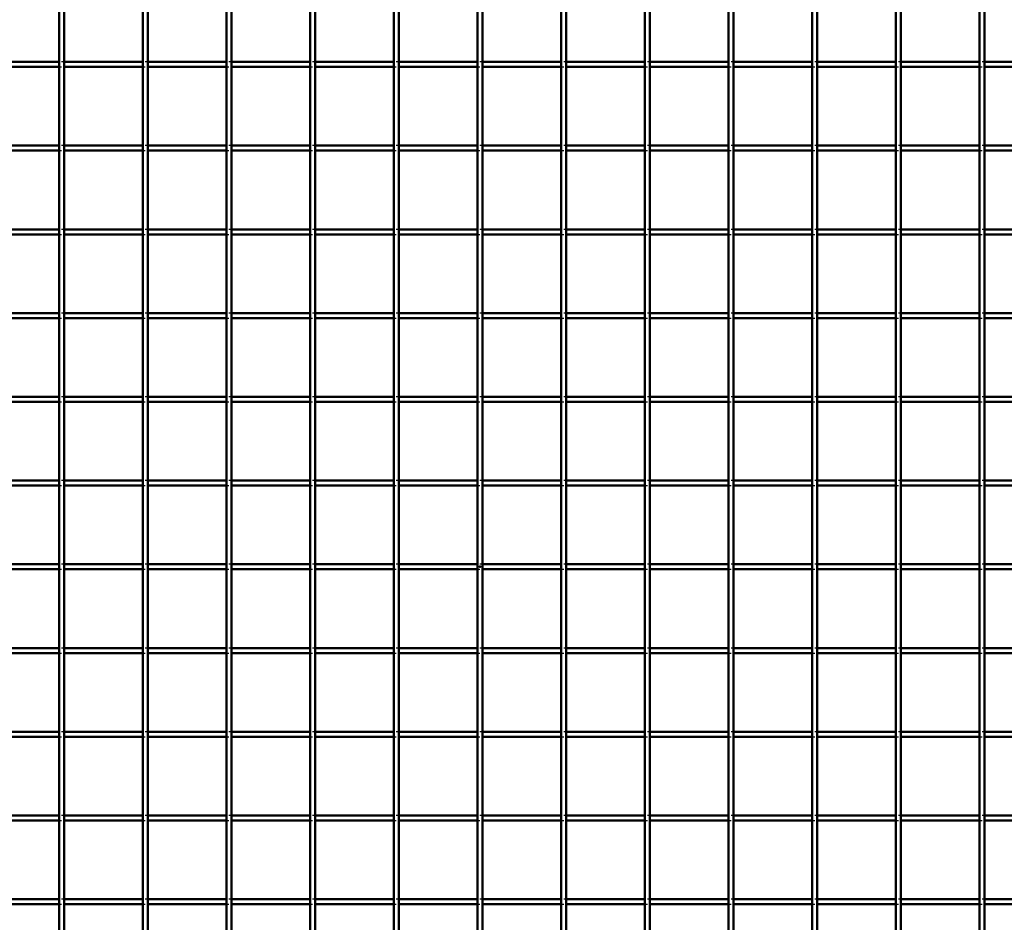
# Model space of a CAD drawing. Header units: millimetres. Extents: x -1015 to 654, y -500 to 954.
# Tile 7 of 11: x -183 to 209, y -141 to 218. Entities that reach past the tile are written whole.
import ezdxf

# ---------------------------------------------------------------- set-up
doc = ezdxf.new("R2010")
doc.units = ezdxf.units.MM
doc.linetypes.add('Dashed', pattern=[2, 1, -1])
for name, color, linetype, lineweight in [('2d ConnectionPoints', 7, 'Continuous', 50), ('AM_0', 7, 'Continuous', 50), ('AM_9', 6, 'Dashed', 25)]:
    doc.layers.add(name, color=color, linetype=linetype, lineweight=lineweight)

# ---------------------------------------------------------------- blocks, each defined once
blk = doc.blocks.new('15_ybh4hc1rif75kimlndfyn963p________0_in_LPP23033211120010003500_4')
at = {"layer": 'AM_0'}
for p, q in [((-167.65, -498), (-167.65, 498)), ((-165.65, -498), (-165.65, 498))]:
    blk.add_line(p, q, dxfattribs=at)
blk = doc.blocks.new('16_hz7k8kdgp1vc8ycy0gli2e0ir________0_in_LPP23033211120010003500_4')
at = {"layer": 'AM_0'}
for p, q in [((-134.32, -498), (-134.32, 498)), ((-132.32, -498), (-132.32, 498))]:
    blk.add_line(p, q, dxfattribs=at)
blk = doc.blocks.new('17_7yf7v3wpp9rar9gzkuk43hfrp________0_in_LPP23033211120010003500_4')
at = {"layer": 'AM_0'}
for p, q in [((-100.99, -498), (-100.99, 498)), ((-98.99, -498), (-98.99, 498))]:
    blk.add_line(p, q, dxfattribs=at)
blk = doc.blocks.new('18_5kky2l9r24prpyjxc8gafujhw________0_in_LPP23033211120010003500_4')
at = {"layer": 'AM_0'}
for p, q in [((-67.66, -498), (-67.66, 498)), ((-65.66, -498), (-65.66, 498))]:
    blk.add_line(p, q, dxfattribs=at)
blk = doc.blocks.new('19_0ohwulrao47dlzbl8e0poof8v________0_in_LPP23033211120010003500_4')
at = {"layer": 'AM_0'}
for p, q in [((-34.33, -498), (-34.33, 498)), ((-32.33, -498), (-32.33, 498))]:
    blk.add_line(p, q, dxfattribs=at)
blk = doc.blocks.new('20_2xma3ydag15yw8seotejiasqm________0_in_LPP23033211120010003500_4')
at = {"layer": 'AM_0'}
for p, q in [((-1, -498), (-1, 498)), ((1, -498), (1, 498))]:
    blk.add_line(p, q, dxfattribs=at)
blk = doc.blocks.new('21_e587vmoei0ue5m6f0gruev9ol________0_in_LPP23033211120010003500_4')
at = {"layer": 'AM_0'}
for p, q in [((32.33, -498), (32.33, 498)), ((34.33, -498), (34.33, 498))]:
    blk.add_line(p, q, dxfattribs=at)
blk = doc.blocks.new('22_1olmnmjril0qjas8nkkwf9cwc________0_in_LPP23033211120010003500_4')
at = {"layer": 'AM_0'}
for p, q in [((65.66, -498), (65.66, 498)), ((67.66, -498), (67.66, 498))]:
    blk.add_line(p, q, dxfattribs=at)
blk = doc.blocks.new('23_ru7dqboapqgawwesdh5xt1rmr________0_in_LPP23033211120010003500_4')
at = {"layer": 'AM_0'}
for p, q in [((98.99, -498), (98.99, 498)), ((100.99, -498), (100.99, 498))]:
    blk.add_line(p, q, dxfattribs=at)
blk = doc.blocks.new('24_wtj5oq12m7rzr82x6j7ir3bsn________0_in_LPP23033211120010003500_4')
at = {"layer": 'AM_0'}
for p, q in [((132.32, -498), (132.32, 498)), ((134.32, -498), (134.32, 498))]:
    blk.add_line(p, q, dxfattribs=at)
blk = doc.blocks.new('25_ch7cp7412ze7fesv0ds8g3nha________0_in_LPP23033211120010003500_4')
at = {"layer": 'AM_0'}
for p, q in [((165.65, -498), (165.65, 498)), ((167.65, -498), (167.65, 498))]:
    blk.add_line(p, q, dxfattribs=at)
blk = doc.blocks.new('26_pehjrrfv1krfgukln7kahds8k________0_in_LPP23033211120010003500_4')
at = {"layer": 'AM_0'}
for p, q in [((198.98, -498), (198.98, 498)), ((200.98, -498), (200.98, 498))]:
    blk.add_line(p, q, dxfattribs=at)
blk = doc.blocks.new('49_btg0w5p4zfbl2xg1ahuv4crvq________0_in_LPP23033211120010003500_4')
at = {"layer": 'AM_0'}
for p, q in [((-167.65, -132.32), (-198.98, -132.32)), ((-167.65, -132.32), (-167.65, -134.32)), ((-165.65, -134.32), (-165.65, -132.32)), ((-134.32, -132.32), (-165.65, -132.32)), ((-134.32, -132.32), (-134.32, -134.32)), ((-132.32, -134.32), (-132.32, -132.32)), ((-100.99, -132.32), (-132.32, -132.32)), ((-100.99, -132.32), (-100.99, -134.32)), ((-98.99, -134.32), (-98.99, -132.32)), ((-67.66, -132.32), (-98.99, -132.32)), ((-67.66, -132.32), (-67.66, -134.32)), ((-65.66, -134.32), (-65.66, -132.32)), ((-34.33, -132.32), (-65.66, -132.32)), ((-34.33, -132.32), (-34.33, -134.32)), ((-32.33, -134.32), (-32.33, -132.32)), ((-1, -132.32), (-32.33, -132.32)), ((-1, -132.32), (-1, -134.32)), ((1, -134.32), (1, -132.32)), ((32.33, -132.32), (1, -132.32)), ((32.33, -132.32), (32.33, -134.32)), ((34.33, -134.32), (34.33, -132.32)), ((65.66, -132.32), (34.33, -132.32)), ((65.66, -132.32), (65.66, -134.32)), ((67.66, -134.32), (67.66, -132.32)), ((98.99, -132.32), (67.66, -132.32)), ((98.99, -132.32), (98.99, -134.32)), ((100.99, -134.32), (100.99, -132.32)), ((132.32, -132.32), (100.99, -132.32)), ((132.32, -132.32), (132.32, -134.32)), ((134.32, -134.32), (134.32, -132.32)), ((165.65, -132.32), (134.32, -132.32)), ((165.65, -132.32), (165.65, -134.32)), ((167.65, -134.32), (167.65, -132.32)), ((198.98, -132.32), (167.65, -132.32)), ((198.98, -132.32), (198.98, -134.32)), ((200.98, -134.32), (200.98, -132.32)), ((232.31, -132.32), (200.98, -132.32)), ((-167.65, -134.32), (-198.98, -134.32)), ((-134.32, -134.32), (-165.65, -134.32)), ((-100.99, -134.32), (-132.32, -134.32)), ((-67.66, -134.32), (-98.99, -134.32)), ((-34.33, -134.32), (-65.66, -134.32)), ((-1, -134.32), (-32.33, -134.32)), ((32.33, -134.32), (1, -134.32)), ((65.66, -134.32), (34.33, -134.32)), ((98.99, -134.32), (67.66, -134.32)), ((132.32, -134.32), (100.99, -134.32)), ((165.65, -134.32), (134.32, -134.32)), ((198.98, -134.32), (167.65, -134.32)), ((232.31, -134.32), (200.98, -134.32))]:
    blk.add_line(p, q, dxfattribs=at)
at = {"layer": 'AM_9'}
for p, q in [((-165.65, -132.32), (-167.65, -132.32)), ((-132.32, -132.32), (-134.32, -132.32)), ((-98.99, -132.32), (-100.99, -132.32)), ((-65.66, -132.32), (-67.66, -132.32)), ((-32.33, -132.32), (-34.33, -132.32)), ((1, -132.32), (-1, -132.32)), ((34.33, -132.32), (32.33, -132.32)), ((67.66, -132.32), (65.66, -132.32)), ((100.99, -132.32), (98.99, -132.32)), ((134.32, -132.32), (132.32, -132.32)), ((167.65, -132.32), (165.65, -132.32)), ((200.98, -132.32), (198.98, -132.32)), ((-167.65, -134.32), (-165.65, -134.32)), ((-134.32, -134.32), (-132.32, -134.32)), ((-100.99, -134.32), (-98.99, -134.32)), ((-67.66, -134.32), (-65.66, -134.32)), ((-34.33, -134.32), (-32.33, -134.32)), ((-1, -134.32), (1, -134.32)), ((32.33, -134.32), (34.33, -134.32)), ((65.66, -134.32), (67.66, -134.32)), ((98.99, -134.32), (100.99, -134.32)), ((132.32, -134.32), (134.32, -134.32)), ((165.65, -134.32), (167.65, -134.32)), ((198.98, -134.32), (200.98, -134.32))]:
    blk.add_line(p, q, dxfattribs=at)
blk = doc.blocks.new('50_a91giaw7dojnuzb2fpyrdntyb________0_in_LPP23033211120010003500_4')
at = {"layer": 'AM_0'}
for p, q in [((-167.65, -98.99), (-198.98, -98.99)), ((-167.65, -100.99), (-198.98, -100.99)), ((-167.65, -98.99), (-167.65, -100.99)), ((-165.65, -100.99), (-165.65, -98.99)), ((-134.32, -98.99), (-165.65, -98.99)), ((-134.32, -100.99), (-165.65, -100.99)), ((-134.32, -98.99), (-134.32, -100.99)), ((-132.32, -100.99), (-132.32, -98.99)), ((-100.99, -98.99), (-132.32, -98.99)), ((-100.99, -100.99), (-132.32, -100.99)), ((-100.99, -98.99), (-100.99, -100.99)), ((-98.99, -100.99), (-98.99, -98.99)), ((-67.66, -98.99), (-98.99, -98.99)), ((-67.66, -100.99), (-98.99, -100.99)), ((-67.66, -98.99), (-67.66, -100.99)), ((-65.66, -100.99), (-65.66, -98.99)), ((-34.33, -98.99), (-65.66, -98.99)), ((-34.33, -100.99), (-65.66, -100.99)), ((-34.33, -98.99), (-34.33, -100.99)), ((-32.33, -100.99), (-32.33, -98.99)), ((-1, -98.99), (-32.33, -98.99)), ((-1, -100.99), (-32.33, -100.99)), ((-1, -98.99), (-1, -100.99)), ((1, -100.99), (1, -98.99)), ((32.33, -98.99), (1, -98.99)), ((32.33, -100.99), (1, -100.99)), ((32.33, -98.99), (32.33, -100.99)), ((34.33, -100.99), (34.33, -98.99)), ((65.66, -98.99), (34.33, -98.99)), ((65.66, -100.99), (34.33, -100.99)), ((65.66, -98.99), (65.66, -100.99)), ((67.66, -100.99), (67.66, -98.99)), ((98.99, -98.99), (67.66, -98.99)), ((98.99, -100.99), (67.66, -100.99)), ((98.99, -98.99), (98.99, -100.99)), ((100.99, -100.99), (100.99, -98.99)), ((132.32, -98.99), (100.99, -98.99)), ((132.32, -100.99), (100.99, -100.99)), ((132.32, -98.99), (132.32, -100.99)), ((134.32, -100.99), (134.32, -98.99)), ((165.65, -98.99), (134.32, -98.99)), ((165.65, -100.99), (134.32, -100.99)), ((165.65, -98.99), (165.65, -100.99)), ((167.65, -100.99), (167.65, -98.99)), ((198.98, -98.99), (167.65, -98.99)), ((198.98, -100.99), (167.65, -100.99)), ((198.98, -98.99), (198.98, -100.99)), ((200.98, -100.99), (200.98, -98.99)), ((232.31, -98.99), (200.98, -98.99)), ((232.31, -100.99), (200.98, -100.99))]:
    blk.add_line(p, q, dxfattribs=at)
at = {"layer": 'AM_9'}
for p, q in [((-165.65, -98.99), (-167.65, -98.99)), ((-167.65, -100.99), (-165.65, -100.99)), ((-132.32, -98.99), (-134.32, -98.99)), ((-134.32, -100.99), (-132.32, -100.99)), ((-98.99, -98.99), (-100.99, -98.99)), ((-100.99, -100.99), (-98.99, -100.99)), ((-65.66, -98.99), (-67.66, -98.99)), ((-67.66, -100.99), (-65.66, -100.99)), ((-32.33, -98.99), (-34.33, -98.99)), ((-34.33, -100.99), (-32.33, -100.99)), ((1, -98.99), (-1, -98.99)), ((-1, -100.99), (1, -100.99)), ((34.33, -98.99), (32.33, -98.99)), ((32.33, -100.99), (34.33, -100.99)), ((67.66, -98.99), (65.66, -98.99)), ((65.66, -100.99), (67.66, -100.99)), ((100.99, -98.99), (98.99, -98.99)), ((98.99, -100.99), (100.99, -100.99)), ((134.32, -98.99), (132.32, -98.99)), ((132.32, -100.99), (134.32, -100.99)), ((167.65, -98.99), (165.65, -98.99)), ((165.65, -100.99), (167.65, -100.99)), ((200.98, -98.99), (198.98, -98.99)), ((198.98, -100.99), (200.98, -100.99))]:
    blk.add_line(p, q, dxfattribs=at)
blk = doc.blocks.new('51_jrc775h7uskwxu2otwxomskfn________0_in_LPP23033211120010003500_4')
at = {"layer": 'AM_0'}
for p, q in [((-167.65, -65.66), (-198.98, -65.66)), ((-167.65, -65.66), (-167.65, -67.66)), ((-165.65, -67.66), (-165.65, -65.66)), ((-134.32, -65.66), (-165.65, -65.66)), ((-134.32, -65.66), (-134.32, -67.66)), ((-132.32, -67.66), (-132.32, -65.66)), ((-100.99, -65.66), (-132.32, -65.66)), ((-100.99, -65.66), (-100.99, -67.66)), ((-98.99, -67.66), (-98.99, -65.66)), ((-67.66, -65.66), (-98.99, -65.66)), ((-67.66, -65.66), (-67.66, -67.66)), ((-65.66, -67.66), (-65.66, -65.66)), ((-34.33, -65.66), (-65.66, -65.66)), ((-34.33, -65.66), (-34.33, -67.66)), ((-32.33, -67.66), (-32.33, -65.66)), ((-1, -65.66), (-32.33, -65.66)), ((-1, -65.66), (-1, -67.66)), ((1, -67.66), (1, -65.66)), ((32.33, -65.66), (1, -65.66)), ((32.33, -65.66), (32.33, -67.66)), ((34.33, -67.66), (34.33, -65.66)), ((65.66, -65.66), (34.33, -65.66)), ((65.66, -65.66), (65.66, -67.66)), ((67.66, -67.66), (67.66, -65.66)), ((98.99, -65.66), (67.66, -65.66)), ((98.99, -65.66), (98.99, -67.66)), ((100.99, -67.66), (100.99, -65.66)), ((132.32, -65.66), (100.99, -65.66)), ((132.32, -65.66), (132.32, -67.66)), ((134.32, -67.66), (134.32, -65.66)), ((165.65, -65.66), (134.32, -65.66)), ((165.65, -65.66), (165.65, -67.66)), ((167.65, -67.66), (167.65, -65.66)), ((198.98, -65.66), (167.65, -65.66)), ((198.98, -65.66), (198.98, -67.66)), ((200.98, -67.66), (200.98, -65.66)), ((232.31, -65.66), (200.98, -65.66)), ((-167.65, -67.66), (-198.98, -67.66)), ((-134.32, -67.66), (-165.65, -67.66)), ((-100.99, -67.66), (-132.32, -67.66)), ((-67.66, -67.66), (-98.99, -67.66)), ((-34.33, -67.66), (-65.66, -67.66)), ((-1, -67.66), (-32.33, -67.66)), ((32.33, -67.66), (1, -67.66)), ((65.66, -67.66), (34.33, -67.66)), ((98.99, -67.66), (67.66, -67.66)), ((132.32, -67.66), (100.99, -67.66)), ((165.65, -67.66), (134.32, -67.66)), ((198.98, -67.66), (167.65, -67.66)), ((232.31, -67.66), (200.98, -67.66))]:
    blk.add_line(p, q, dxfattribs=at)
at = {"layer": 'AM_9'}
for p, q in [((-165.65, -65.66), (-167.65, -65.66)), ((-132.32, -65.66), (-134.32, -65.66)), ((-98.99, -65.66), (-100.99, -65.66)), ((-65.66, -65.66), (-67.66, -65.66)), ((-32.33, -65.66), (-34.33, -65.66)), ((1, -65.66), (-1, -65.66)), ((34.33, -65.66), (32.33, -65.66)), ((67.66, -65.66), (65.66, -65.66)), ((100.99, -65.66), (98.99, -65.66)), ((134.32, -65.66), (132.32, -65.66)), ((167.65, -65.66), (165.65, -65.66)), ((200.98, -65.66), (198.98, -65.66)), ((-167.65, -67.66), (-165.65, -67.66)), ((-134.32, -67.66), (-132.32, -67.66)), ((-100.99, -67.66), (-98.99, -67.66)), ((-67.66, -67.66), (-65.66, -67.66)), ((-34.33, -67.66), (-32.33, -67.66)), ((-1, -67.66), (1, -67.66)), ((32.33, -67.66), (34.33, -67.66)), ((65.66, -67.66), (67.66, -67.66)), ((98.99, -67.66), (100.99, -67.66)), ((132.32, -67.66), (134.32, -67.66)), ((165.65, -67.66), (167.65, -67.66)), ((198.98, -67.66), (200.98, -67.66))]:
    blk.add_line(p, q, dxfattribs=at)
blk = doc.blocks.new('52_8tmj7s5czrs2q6zw7y3xb1fkc________0_in_LPP23033211120010003500_4')
at = {"layer": 'AM_0'}
for p, q in [((-167.65, -32.33), (-198.98, -32.33)), ((-167.65, -34.33), (-198.98, -34.33)), ((-167.65, -32.33), (-167.65, -34.33)), ((-165.65, -34.33), (-165.65, -32.33)), ((-134.32, -32.33), (-165.65, -32.33)), ((-134.32, -34.33), (-165.65, -34.33)), ((-134.32, -32.33), (-134.32, -34.33)), ((-132.32, -34.33), (-132.32, -32.33)), ((-100.99, -32.33), (-132.32, -32.33)), ((-100.99, -34.33), (-132.32, -34.33)), ((-100.99, -32.33), (-100.99, -34.33)), ((-98.99, -34.33), (-98.99, -32.33)), ((-67.66, -32.33), (-98.99, -32.33)), ((-67.66, -34.33), (-98.99, -34.33)), ((-67.66, -32.33), (-67.66, -34.33)), ((-65.66, -34.33), (-65.66, -32.33)), ((-34.33, -32.33), (-65.66, -32.33)), ((-34.33, -34.33), (-65.66, -34.33)), ((-34.33, -32.33), (-34.33, -34.33)), ((-32.33, -34.33), (-32.33, -32.33)), ((-1, -32.33), (-32.33, -32.33)), ((-1, -34.33), (-32.33, -34.33)), ((-1, -32.33), (-1, -34.33)), ((1, -34.33), (1, -32.33)), ((32.33, -32.33), (1, -32.33)), ((32.33, -34.33), (1, -34.33)), ((32.33, -32.33), (32.33, -34.33)), ((34.33, -34.33), (34.33, -32.33)), ((65.66, -32.33), (34.33, -32.33)), ((65.66, -34.33), (34.33, -34.33)), ((65.66, -32.33), (65.66, -34.33)), ((67.66, -34.33), (67.66, -32.33)), ((98.99, -32.33), (67.66, -32.33)), ((98.99, -34.33), (67.66, -34.33)), ((98.99, -32.33), (98.99, -34.33)), ((100.99, -34.33), (100.99, -32.33)), ((132.32, -32.33), (100.99, -32.33)), ((132.32, -34.33), (100.99, -34.33)), ((132.32, -32.33), (132.32, -34.33)), ((134.32, -34.33), (134.32, -32.33)), ((165.65, -32.33), (134.32, -32.33)), ((165.65, -34.33), (134.32, -34.33)), ((165.65, -32.33), (165.65, -34.33)), ((167.65, -34.33), (167.65, -32.33)), ((198.98, -32.33), (167.65, -32.33)), ((198.98, -34.33), (167.65, -34.33)), ((198.98, -32.33), (198.98, -34.33)), ((200.98, -34.33), (200.98, -32.33)), ((232.31, -32.33), (200.98, -32.33)), ((232.31, -34.33), (200.98, -34.33))]:
    blk.add_line(p, q, dxfattribs=at)
at = {"layer": 'AM_9'}
for p, q in [((-165.65, -32.33), (-167.65, -32.33)), ((-167.65, -34.33), (-165.65, -34.33)), ((-132.32, -32.33), (-134.32, -32.33)), ((-134.32, -34.33), (-132.32, -34.33)), ((-98.99, -32.33), (-100.99, -32.33)), ((-100.99, -34.33), (-98.99, -34.33)), ((-65.66, -32.33), (-67.66, -32.33)), ((-67.66, -34.33), (-65.66, -34.33)), ((-32.33, -32.33), (-34.33, -32.33)), ((-34.33, -34.33), (-32.33, -34.33)), ((1, -32.33), (-1, -32.33)), ((-1, -34.33), (1, -34.33)), ((34.33, -32.33), (32.33, -32.33)), ((32.33, -34.33), (34.33, -34.33)), ((67.66, -32.33), (65.66, -32.33)), ((65.66, -34.33), (67.66, -34.33)), ((100.99, -32.33), (98.99, -32.33)), ((98.99, -34.33), (100.99, -34.33)), ((134.32, -32.33), (132.32, -32.33)), ((132.32, -34.33), (134.32, -34.33)), ((167.65, -32.33), (165.65, -32.33)), ((165.65, -34.33), (167.65, -34.33)), ((200.98, -32.33), (198.98, -32.33)), ((198.98, -34.33), (200.98, -34.33))]:
    blk.add_line(p, q, dxfattribs=at)
blk = doc.blocks.new('53_dcgycbexn02mylpojhu9fccsb________0_in_LPP23033211120010003500_4')
at = {"layer": 'AM_0'}
for p, q in [((-167.65, 1), (-198.98, 1)), ((-167.65, 1), (-167.65, -1)), ((-165.65, -1), (-165.65, 1)), ((-134.32, 1), (-165.65, 1)), ((-134.32, 1), (-134.32, -1)), ((-132.32, -1), (-132.32, 1)), ((-100.99, 1), (-132.32, 1)), ((-100.99, 1), (-100.99, -1)), ((-98.99, -1), (-98.99, 1)), ((-67.66, 1), (-98.99, 1)), ((-67.66, 1), (-67.66, -1)), ((-65.66, -1), (-65.66, 1)), ((-34.33, 1), (-65.66, 1)), ((-34.33, 1), (-34.33, -1)), ((-32.33, -1), (-32.33, 1)), ((-1, 1), (-32.33, 1)), ((-1, 1), (-1, -1)), ((1, -1), (1, 1)), ((32.33, 1), (1, 1)), ((32.33, 1), (32.33, -1)), ((34.33, -1), (34.33, 1)), ((65.66, 1), (34.33, 1)), ((65.66, 1), (65.66, -1)), ((67.66, -1), (67.66, 1)), ((98.99, 1), (67.66, 1)), ((98.99, 1), (98.99, -1)), ((100.99, -1), (100.99, 1)), ((132.32, 1), (100.99, 1)), ((132.32, 1), (132.32, -1)), ((134.32, -1), (134.32, 1)), ((165.65, 1), (134.32, 1)), ((165.65, 1), (165.65, -1)), ((167.65, -1), (167.65, 1)), ((198.98, 1), (167.65, 1)), ((198.98, 1), (198.98, -1)), ((200.98, -1), (200.98, 1)), ((232.31, 1), (200.98, 1)), ((-167.65, -1), (-198.98, -1)), ((-134.32, -1), (-165.65, -1)), ((-100.99, -1), (-132.32, -1)), ((-67.66, -1), (-98.99, -1)), ((-34.33, -1), (-65.66, -1)), ((-1, -1), (-32.33, -1)), ((32.33, -1), (1, -1)), ((65.66, -1), (34.33, -1)), ((98.99, -1), (67.66, -1)), ((132.32, -1), (100.99, -1)), ((165.65, -1), (134.32, -1)), ((198.98, -1), (167.65, -1)), ((232.31, -1), (200.98, -1))]:
    blk.add_line(p, q, dxfattribs=at)
at = {"layer": 'AM_9'}
for p, q in [((-165.65, 1), (-167.65, 1)), ((-132.32, 1), (-134.32, 1)), ((-98.99, 1), (-100.99, 1)), ((-65.66, 1), (-67.66, 1)), ((-32.33, 1), (-34.33, 1)), ((1, 1), (-1, 1)), ((34.33, 1), (32.33, 1)), ((67.66, 1), (65.66, 1)), ((100.99, 1), (98.99, 1)), ((134.32, 1), (132.32, 1)), ((167.65, 1), (165.65, 1)), ((200.98, 1), (198.98, 1)), ((-167.65, -1), (-165.65, -1)), ((-134.32, -1), (-132.32, -1)), ((-100.99, -1), (-98.99, -1)), ((-67.66, -1), (-65.66, -1)), ((-34.33, -1), (-32.33, -1)), ((-1, -1), (1, -1)), ((32.33, -1), (34.33, -1)), ((65.66, -1), (67.66, -1)), ((98.99, -1), (100.99, -1)), ((132.32, -1), (134.32, -1)), ((165.65, -1), (167.65, -1)), ((198.98, -1), (200.98, -1))]:
    blk.add_line(p, q, dxfattribs=at)
blk = doc.blocks.new('54_7m0y410s179tdi2f1gsimij1a________0_in_LPP23033211120010003500_4')
at = {"layer": 'AM_0'}
for p, q in [((-167.65, 34.33), (-198.98, 34.33)), ((-167.65, 32.33), (-198.98, 32.33)), ((-167.65, 34.33), (-167.65, 32.33)), ((-165.65, 32.33), (-165.65, 34.33)), ((-134.32, 34.33), (-165.65, 34.33)), ((-134.32, 32.33), (-165.65, 32.33)), ((-134.32, 34.33), (-134.32, 32.33)), ((-132.32, 32.33), (-132.32, 34.33)), ((-100.99, 34.33), (-132.32, 34.33)), ((-100.99, 32.33), (-132.32, 32.33)), ((-100.99, 34.33), (-100.99, 32.33)), ((-98.99, 32.33), (-98.99, 34.33)), ((-67.66, 34.33), (-98.99, 34.33)), ((-67.66, 32.33), (-98.99, 32.33)), ((-67.66, 34.33), (-67.66, 32.33)), ((-65.66, 32.33), (-65.66, 34.33)), ((-34.33, 34.33), (-65.66, 34.33)), ((-34.33, 32.33), (-65.66, 32.33)), ((-34.33, 34.33), (-34.33, 32.33)), ((-32.33, 32.33), (-32.33, 34.33)), ((-1, 34.33), (-32.33, 34.33)), ((-1, 32.33), (-32.33, 32.33)), ((-1, 34.33), (-1, 32.33)), ((1, 32.33), (1, 34.33)), ((32.33, 34.33), (1, 34.33)), ((32.33, 32.33), (1, 32.33)), ((32.33, 34.33), (32.33, 32.33)), ((34.33, 32.33), (34.33, 34.33)), ((65.66, 34.33), (34.33, 34.33)), ((65.66, 32.33), (34.33, 32.33)), ((65.66, 34.33), (65.66, 32.33)), ((67.66, 32.33), (67.66, 34.33)), ((98.99, 34.33), (67.66, 34.33)), ((98.99, 32.33), (67.66, 32.33)), ((98.99, 34.33), (98.99, 32.33)), ((100.99, 32.33), (100.99, 34.33)), ((132.32, 34.33), (100.99, 34.33)), ((132.32, 32.33), (100.99, 32.33)), ((132.32, 34.33), (132.32, 32.33)), ((134.32, 32.33), (134.32, 34.33)), ((165.65, 34.33), (134.32, 34.33)), ((165.65, 32.33), (134.32, 32.33)), ((165.65, 34.33), (165.65, 32.33)), ((167.65, 32.33), (167.65, 34.33)), ((198.98, 34.33), (167.65, 34.33)), ((198.98, 32.33), (167.65, 32.33)), ((198.98, 34.33), (198.98, 32.33)), ((200.98, 32.33), (200.98, 34.33)), ((232.31, 34.33), (200.98, 34.33)), ((232.31, 32.33), (200.98, 32.33))]:
    blk.add_line(p, q, dxfattribs=at)
at = {"layer": 'AM_9'}
for p, q in [((-165.65, 34.33), (-167.65, 34.33)), ((-167.65, 32.33), (-165.65, 32.33)), ((-132.32, 34.33), (-134.32, 34.33)), ((-134.32, 32.33), (-132.32, 32.33)), ((-98.99, 34.33), (-100.99, 34.33)), ((-100.99, 32.33), (-98.99, 32.33)), ((-65.66, 34.33), (-67.66, 34.33)), ((-67.66, 32.33), (-65.66, 32.33)), ((-32.33, 34.33), (-34.33, 34.33)), ((-34.33, 32.33), (-32.33, 32.33)), ((1, 34.33), (-1, 34.33)), ((-1, 32.33), (1, 32.33)), ((34.33, 34.33), (32.33, 34.33)), ((32.33, 32.33), (34.33, 32.33)), ((67.66, 34.33), (65.66, 34.33)), ((65.66, 32.33), (67.66, 32.33)), ((100.99, 34.33), (98.99, 34.33)), ((98.99, 32.33), (100.99, 32.33)), ((134.32, 34.33), (132.32, 34.33)), ((132.32, 32.33), (134.32, 32.33)), ((167.65, 34.33), (165.65, 34.33)), ((165.65, 32.33), (167.65, 32.33)), ((200.98, 34.33), (198.98, 34.33)), ((198.98, 32.33), (200.98, 32.33))]:
    blk.add_line(p, q, dxfattribs=at)
blk = doc.blocks.new('55_bgy04uqkk25pidnhk7kufz6gj________0_in_LPP23033211120010003500_4')
at = {"layer": 'AM_0'}
for p, q in [((-167.65, 67.66), (-198.98, 67.66)), ((-167.65, 67.66), (-167.65, 65.66)), ((-165.65, 65.66), (-165.65, 67.66)), ((-134.32, 67.66), (-165.65, 67.66)), ((-134.32, 67.66), (-134.32, 65.66)), ((-132.32, 65.66), (-132.32, 67.66)), ((-100.99, 67.66), (-132.32, 67.66)), ((-100.99, 67.66), (-100.99, 65.66)), ((-98.99, 65.66), (-98.99, 67.66)), ((-67.66, 67.66), (-98.99, 67.66)), ((-67.66, 67.66), (-67.66, 65.66)), ((-65.66, 65.66), (-65.66, 67.66)), ((-34.33, 67.66), (-65.66, 67.66)), ((-34.33, 67.66), (-34.33, 65.66)), ((-32.33, 65.66), (-32.33, 67.66)), ((-1, 67.66), (-32.33, 67.66)), ((-1, 67.66), (-1, 65.66)), ((1, 65.66), (1, 67.66)), ((32.33, 67.66), (1, 67.66)), ((32.33, 67.66), (32.33, 65.66)), ((34.33, 65.66), (34.33, 67.66)), ((65.66, 67.66), (34.33, 67.66)), ((65.66, 67.66), (65.66, 65.66)), ((67.66, 65.66), (67.66, 67.66)), ((98.99, 67.66), (67.66, 67.66)), ((98.99, 67.66), (98.99, 65.66)), ((100.99, 65.66), (100.99, 67.66)), ((132.32, 67.66), (100.99, 67.66)), ((132.32, 67.66), (132.32, 65.66)), ((134.32, 65.66), (134.32, 67.66)), ((165.65, 67.66), (134.32, 67.66)), ((165.65, 67.66), (165.65, 65.66)), ((167.65, 65.66), (167.65, 67.66)), ((198.98, 67.66), (167.65, 67.66)), ((198.98, 67.66), (198.98, 65.66)), ((200.98, 65.66), (200.98, 67.66)), ((232.31, 67.66), (200.98, 67.66)), ((-167.65, 65.66), (-198.98, 65.66)), ((-134.32, 65.66), (-165.65, 65.66)), ((-100.99, 65.66), (-132.32, 65.66)), ((-67.66, 65.66), (-98.99, 65.66)), ((-34.33, 65.66), (-65.66, 65.66)), ((-1, 65.66), (-32.33, 65.66)), ((32.33, 65.66), (1, 65.66)), ((65.66, 65.66), (34.33, 65.66)), ((98.99, 65.66), (67.66, 65.66)), ((132.32, 65.66), (100.99, 65.66)), ((165.65, 65.66), (134.32, 65.66)), ((198.98, 65.66), (167.65, 65.66)), ((232.31, 65.66), (200.98, 65.66))]:
    blk.add_line(p, q, dxfattribs=at)
at = {"layer": 'AM_9'}
for p, q in [((-165.65, 67.66), (-167.65, 67.66)), ((-132.32, 67.66), (-134.32, 67.66)), ((-98.99, 67.66), (-100.99, 67.66)), ((-65.66, 67.66), (-67.66, 67.66)), ((-32.33, 67.66), (-34.33, 67.66)), ((1, 67.66), (-1, 67.66)), ((34.33, 67.66), (32.33, 67.66)), ((67.66, 67.66), (65.66, 67.66)), ((100.99, 67.66), (98.99, 67.66)), ((134.32, 67.66), (132.32, 67.66)), ((167.65, 67.66), (165.65, 67.66)), ((200.98, 67.66), (198.98, 67.66)), ((-167.65, 65.66), (-165.65, 65.66)), ((-134.32, 65.66), (-132.32, 65.66)), ((-100.99, 65.66), (-98.99, 65.66)), ((-67.66, 65.66), (-65.66, 65.66)), ((-34.33, 65.66), (-32.33, 65.66)), ((-1, 65.66), (1, 65.66)), ((32.33, 65.66), (34.33, 65.66)), ((65.66, 65.66), (67.66, 65.66)), ((98.99, 65.66), (100.99, 65.66)), ((132.32, 65.66), (134.32, 65.66)), ((165.65, 65.66), (167.65, 65.66)), ((198.98, 65.66), (200.98, 65.66))]:
    blk.add_line(p, q, dxfattribs=at)
blk = doc.blocks.new('56_ci9qe9x5qrcfz5w1hvu2ulocb________0_in_LPP23033211120010003500_4')
at = {"layer": 'AM_0'}
for p, q in [((-167.65, 100.99), (-198.98, 100.99)), ((-167.65, 98.99), (-198.98, 98.99)), ((-167.65, 100.99), (-167.65, 98.99)), ((-165.65, 98.99), (-165.65, 100.99)), ((-134.32, 100.99), (-165.65, 100.99)), ((-134.32, 98.99), (-165.65, 98.99)), ((-134.32, 100.99), (-134.32, 98.99)), ((-132.32, 98.99), (-132.32, 100.99)), ((-100.99, 100.99), (-132.32, 100.99)), ((-100.99, 98.99), (-132.32, 98.99)), ((-100.99, 100.99), (-100.99, 98.99)), ((-98.99, 98.99), (-98.99, 100.99)), ((-67.66, 100.99), (-98.99, 100.99)), ((-67.66, 98.99), (-98.99, 98.99)), ((-67.66, 100.99), (-67.66, 98.99)), ((-65.66, 98.99), (-65.66, 100.99)), ((-34.33, 100.99), (-65.66, 100.99)), ((-34.33, 98.99), (-65.66, 98.99)), ((-34.33, 100.99), (-34.33, 98.99)), ((-32.33, 98.99), (-32.33, 100.99)), ((-1, 100.99), (-32.33, 100.99)), ((-1, 98.99), (-32.33, 98.99)), ((-1, 100.99), (-1, 98.99)), ((1, 98.99), (1, 100.99)), ((32.33, 100.99), (1, 100.99)), ((32.33, 98.99), (1, 98.99)), ((32.33, 100.99), (32.33, 98.99)), ((34.33, 98.99), (34.33, 100.99)), ((65.66, 100.99), (34.33, 100.99)), ((65.66, 98.99), (34.33, 98.99)), ((65.66, 100.99), (65.66, 98.99)), ((67.66, 98.99), (67.66, 100.99)), ((98.99, 100.99), (67.66, 100.99)), ((98.99, 98.99), (67.66, 98.99)), ((98.99, 100.99), (98.99, 98.99)), ((100.99, 98.99), (100.99, 100.99)), ((132.32, 100.99), (100.99, 100.99)), ((132.32, 98.99), (100.99, 98.99)), ((132.32, 100.99), (132.32, 98.99)), ((134.32, 98.99), (134.32, 100.99)), ((165.65, 100.99), (134.32, 100.99)), ((165.65, 98.99), (134.32, 98.99)), ((165.65, 100.99), (165.65, 98.99)), ((167.65, 98.99), (167.65, 100.99)), ((198.98, 100.99), (167.65, 100.99)), ((198.98, 98.99), (167.65, 98.99)), ((198.98, 100.99), (198.98, 98.99)), ((200.98, 98.99), (200.98, 100.99)), ((232.31, 100.99), (200.98, 100.99)), ((232.31, 98.99), (200.98, 98.99))]:
    blk.add_line(p, q, dxfattribs=at)
at = {"layer": 'AM_9'}
for p, q in [((-165.65, 100.99), (-167.65, 100.99)), ((-167.65, 98.99), (-165.65, 98.99)), ((-132.32, 100.99), (-134.32, 100.99)), ((-134.32, 98.99), (-132.32, 98.99)), ((-98.99, 100.99), (-100.99, 100.99)), ((-100.99, 98.99), (-98.99, 98.99)), ((-65.66, 100.99), (-67.66, 100.99)), ((-67.66, 98.99), (-65.66, 98.99)), ((-32.33, 100.99), (-34.33, 100.99)), ((-34.33, 98.99), (-32.33, 98.99)), ((1, 100.99), (-1, 100.99)), ((-1, 98.99), (1, 98.99)), ((34.33, 100.99), (32.33, 100.99)), ((32.33, 98.99), (34.33, 98.99)), ((67.66, 100.99), (65.66, 100.99)), ((65.66, 98.99), (67.66, 98.99)), ((100.99, 100.99), (98.99, 100.99)), ((98.99, 98.99), (100.99, 98.99)), ((134.32, 100.99), (132.32, 100.99)), ((132.32, 98.99), (134.32, 98.99)), ((167.65, 100.99), (165.65, 100.99)), ((165.65, 98.99), (167.65, 98.99)), ((200.98, 100.99), (198.98, 100.99)), ((198.98, 98.99), (200.98, 98.99))]:
    blk.add_line(p, q, dxfattribs=at)
blk = doc.blocks.new('57_nxal9r9br6m6f34ev11ewzykt________0_in_LPP23033211120010003500_4')
at = {"layer": 'AM_0'}
for p, q in [((-167.65, 134.32), (-198.98, 134.32)), ((-167.65, 134.32), (-167.65, 132.32)), ((-165.65, 132.32), (-165.65, 134.32)), ((-134.32, 134.32), (-165.65, 134.32)), ((-134.32, 134.32), (-134.32, 132.32)), ((-132.32, 132.32), (-132.32, 134.32)), ((-100.99, 134.32), (-132.32, 134.32)), ((-100.99, 134.32), (-100.99, 132.32)), ((-98.99, 132.32), (-98.99, 134.32)), ((-67.66, 134.32), (-98.99, 134.32)), ((-67.66, 134.32), (-67.66, 132.32)), ((-65.66, 132.32), (-65.66, 134.32)), ((-34.33, 134.32), (-65.66, 134.32)), ((-34.33, 134.32), (-34.33, 132.32)), ((-32.33, 132.32), (-32.33, 134.32)), ((-1, 134.32), (-32.33, 134.32)), ((-1, 134.32), (-1, 132.32)), ((1, 132.32), (1, 134.32)), ((32.33, 134.32), (1, 134.32)), ((32.33, 134.32), (32.33, 132.32)), ((34.33, 132.32), (34.33, 134.32)), ((65.66, 134.32), (34.33, 134.32)), ((65.66, 134.32), (65.66, 132.32)), ((67.66, 132.32), (67.66, 134.32)), ((98.99, 134.32), (67.66, 134.32)), ((98.99, 134.32), (98.99, 132.32)), ((100.99, 132.32), (100.99, 134.32)), ((132.32, 134.32), (100.99, 134.32)), ((132.32, 134.32), (132.32, 132.32)), ((134.32, 132.32), (134.32, 134.32)), ((165.65, 134.32), (134.32, 134.32)), ((165.65, 134.32), (165.65, 132.32)), ((167.65, 132.32), (167.65, 134.32)), ((198.98, 134.32), (167.65, 134.32)), ((198.98, 134.32), (198.98, 132.32)), ((200.98, 132.32), (200.98, 134.32)), ((232.31, 134.32), (200.98, 134.32)), ((-167.65, 132.32), (-198.98, 132.32)), ((-134.32, 132.32), (-165.65, 132.32)), ((-100.99, 132.32), (-132.32, 132.32)), ((-67.66, 132.32), (-98.99, 132.32)), ((-34.33, 132.32), (-65.66, 132.32)), ((-1, 132.32), (-32.33, 132.32)), ((32.33, 132.32), (1, 132.32)), ((65.66, 132.32), (34.33, 132.32)), ((98.99, 132.32), (67.66, 132.32)), ((132.32, 132.32), (100.99, 132.32)), ((165.65, 132.32), (134.32, 132.32)), ((198.98, 132.32), (167.65, 132.32)), ((232.31, 132.32), (200.98, 132.32))]:
    blk.add_line(p, q, dxfattribs=at)
at = {"layer": 'AM_9'}
for p, q in [((-165.65, 134.32), (-167.65, 134.32)), ((-132.32, 134.32), (-134.32, 134.32)), ((-98.99, 134.32), (-100.99, 134.32)), ((-65.66, 134.32), (-67.66, 134.32)), ((-32.33, 134.32), (-34.33, 134.32)), ((1, 134.32), (-1, 134.32)), ((34.33, 134.32), (32.33, 134.32)), ((67.66, 134.32), (65.66, 134.32)), ((100.99, 134.32), (98.99, 134.32)), ((134.32, 134.32), (132.32, 134.32)), ((167.65, 134.32), (165.65, 134.32)), ((200.98, 134.32), (198.98, 134.32)), ((-167.65, 132.32), (-165.65, 132.32)), ((-134.32, 132.32), (-132.32, 132.32)), ((-100.99, 132.32), (-98.99, 132.32)), ((-67.66, 132.32), (-65.66, 132.32)), ((-34.33, 132.32), (-32.33, 132.32)), ((-1, 132.32), (1, 132.32)), ((32.33, 132.32), (34.33, 132.32)), ((65.66, 132.32), (67.66, 132.32)), ((98.99, 132.32), (100.99, 132.32)), ((132.32, 132.32), (134.32, 132.32)), ((165.65, 132.32), (167.65, 132.32)), ((198.98, 132.32), (200.98, 132.32))]:
    blk.add_line(p, q, dxfattribs=at)
blk = doc.blocks.new('58_5ngjj53t05qdoc8e0uiar5a3i________0_in_LPP23033211120010003500_4')
at = {"layer": 'AM_0'}
for p, q in [((-167.65, 167.65), (-198.98, 167.65)), ((-167.65, 165.65), (-198.98, 165.65)), ((-167.65, 167.65), (-167.65, 165.65)), ((-165.65, 165.65), (-165.65, 167.65)), ((-134.32, 167.65), (-165.65, 167.65)), ((-134.32, 165.65), (-165.65, 165.65)), ((-134.32, 167.65), (-134.32, 165.65)), ((-132.32, 165.65), (-132.32, 167.65)), ((-100.99, 167.65), (-132.32, 167.65)), ((-100.99, 165.65), (-132.32, 165.65)), ((-100.99, 167.65), (-100.99, 165.65)), ((-98.99, 165.65), (-98.99, 167.65)), ((-67.66, 167.65), (-98.99, 167.65)), ((-67.66, 165.65), (-98.99, 165.65)), ((-67.66, 167.65), (-67.66, 165.65)), ((-65.66, 165.65), (-65.66, 167.65)), ((-34.33, 167.65), (-65.66, 167.65)), ((-34.33, 165.65), (-65.66, 165.65)), ((-34.33, 167.65), (-34.33, 165.65)), ((-32.33, 165.65), (-32.33, 167.65)), ((-1, 167.65), (-32.33, 167.65)), ((-1, 165.65), (-32.33, 165.65)), ((-1, 167.65), (-1, 165.65)), ((1, 165.65), (1, 167.65)), ((32.33, 167.65), (1, 167.65)), ((32.33, 165.65), (1, 165.65)), ((32.33, 167.65), (32.33, 165.65)), ((34.33, 165.65), (34.33, 167.65)), ((65.66, 167.65), (34.33, 167.65)), ((65.66, 165.65), (34.33, 165.65)), ((65.66, 167.65), (65.66, 165.65)), ((67.66, 165.65), (67.66, 167.65)), ((98.99, 167.65), (67.66, 167.65)), ((98.99, 165.65), (67.66, 165.65)), ((98.99, 167.65), (98.99, 165.65)), ((100.99, 165.65), (100.99, 167.65)), ((132.32, 167.65), (100.99, 167.65)), ((132.32, 165.65), (100.99, 165.65)), ((132.32, 167.65), (132.32, 165.65)), ((134.32, 165.65), (134.32, 167.65)), ((165.65, 167.65), (134.32, 167.65)), ((165.65, 165.65), (134.32, 165.65)), ((165.65, 167.65), (165.65, 165.65)), ((167.65, 165.65), (167.65, 167.65)), ((198.98, 167.65), (167.65, 167.65)), ((198.98, 165.65), (167.65, 165.65)), ((198.98, 167.65), (198.98, 165.65)), ((200.98, 165.65), (200.98, 167.65)), ((232.31, 167.65), (200.98, 167.65)), ((232.31, 165.65), (200.98, 165.65))]:
    blk.add_line(p, q, dxfattribs=at)
at = {"layer": 'AM_9'}
for p, q in [((-165.65, 167.65), (-167.65, 167.65)), ((-167.65, 165.65), (-165.65, 165.65)), ((-132.32, 167.65), (-134.32, 167.65)), ((-134.32, 165.65), (-132.32, 165.65)), ((-98.99, 167.65), (-100.99, 167.65)), ((-100.99, 165.65), (-98.99, 165.65)), ((-65.66, 167.65), (-67.66, 167.65)), ((-67.66, 165.65), (-65.66, 165.65)), ((-32.33, 167.65), (-34.33, 167.65)), ((-34.33, 165.65), (-32.33, 165.65)), ((1, 167.65), (-1, 167.65)), ((-1, 165.65), (1, 165.65)), ((34.33, 167.65), (32.33, 167.65)), ((32.33, 165.65), (34.33, 165.65)), ((67.66, 167.65), (65.66, 167.65)), ((65.66, 165.65), (67.66, 165.65)), ((100.99, 167.65), (98.99, 167.65)), ((98.99, 165.65), (100.99, 165.65)), ((134.32, 167.65), (132.32, 167.65)), ((132.32, 165.65), (134.32, 165.65)), ((167.65, 167.65), (165.65, 167.65)), ((165.65, 165.65), (167.65, 165.65)), ((200.98, 167.65), (198.98, 167.65)), ((198.98, 165.65), (200.98, 165.65))]:
    blk.add_line(p, q, dxfattribs=at)
blk = doc.blocks.new('59_6hnktdk31lt1giyxdatf58sts________0_in_LPP23033211120010003500_4')
at = {"layer": 'AM_0'}
for p, q in [((-167.65, 200.98), (-198.98, 200.98)), ((-167.65, 200.98), (-167.65, 198.98)), ((-165.65, 198.98), (-165.65, 200.98)), ((-134.32, 200.98), (-165.65, 200.98)), ((-134.32, 200.98), (-134.32, 198.98)), ((-132.32, 198.98), (-132.32, 200.98)), ((-100.99, 200.98), (-132.32, 200.98)), ((-100.99, 200.98), (-100.99, 198.98)), ((-98.99, 198.98), (-98.99, 200.98)), ((-67.66, 200.98), (-98.99, 200.98)), ((-67.66, 200.98), (-67.66, 198.98)), ((-65.66, 198.98), (-65.66, 200.98)), ((-34.33, 200.98), (-65.66, 200.98)), ((-34.33, 200.98), (-34.33, 198.98)), ((-32.33, 198.98), (-32.33, 200.98)), ((-1, 200.98), (-32.33, 200.98)), ((-1, 200.98), (-1, 198.98)), ((1, 198.98), (1, 200.98)), ((32.33, 200.98), (1, 200.98)), ((32.33, 200.98), (32.33, 198.98)), ((34.33, 198.98), (34.33, 200.98)), ((65.66, 200.98), (34.33, 200.98)), ((65.66, 200.98), (65.66, 198.98)), ((67.66, 198.98), (67.66, 200.98)), ((98.99, 200.98), (67.66, 200.98)), ((98.99, 200.98), (98.99, 198.98)), ((100.99, 198.98), (100.99, 200.98)), ((132.32, 200.98), (100.99, 200.98)), ((132.32, 200.98), (132.32, 198.98)), ((134.32, 198.98), (134.32, 200.98)), ((165.65, 200.98), (134.32, 200.98)), ((165.65, 200.98), (165.65, 198.98)), ((167.65, 198.98), (167.65, 200.98)), ((198.98, 200.98), (167.65, 200.98)), ((198.98, 200.98), (198.98, 198.98)), ((200.98, 198.98), (200.98, 200.98)), ((232.31, 200.98), (200.98, 200.98)), ((-167.65, 198.98), (-198.98, 198.98)), ((-134.32, 198.98), (-165.65, 198.98)), ((-100.99, 198.98), (-132.32, 198.98)), ((-67.66, 198.98), (-98.99, 198.98)), ((-34.33, 198.98), (-65.66, 198.98)), ((-1, 198.98), (-32.33, 198.98)), ((32.33, 198.98), (1, 198.98)), ((65.66, 198.98), (34.33, 198.98)), ((98.99, 198.98), (67.66, 198.98)), ((132.32, 198.98), (100.99, 198.98)), ((165.65, 198.98), (134.32, 198.98)), ((198.98, 198.98), (167.65, 198.98)), ((232.31, 198.98), (200.98, 198.98))]:
    blk.add_line(p, q, dxfattribs=at)
at = {"layer": 'AM_9'}
for p, q in [((-165.65, 200.98), (-167.65, 200.98)), ((-132.32, 200.98), (-134.32, 200.98)), ((-98.99, 200.98), (-100.99, 200.98)), ((-65.66, 200.98), (-67.66, 200.98)), ((-32.33, 200.98), (-34.33, 200.98)), ((1, 200.98), (-1, 200.98)), ((34.33, 200.98), (32.33, 200.98)), ((67.66, 200.98), (65.66, 200.98)), ((100.99, 200.98), (98.99, 200.98)), ((134.32, 200.98), (132.32, 200.98)), ((167.65, 200.98), (165.65, 200.98)), ((200.98, 200.98), (198.98, 200.98)), ((-167.65, 198.98), (-165.65, 198.98)), ((-134.32, 198.98), (-132.32, 198.98)), ((-100.99, 198.98), (-98.99, 198.98)), ((-67.66, 198.98), (-65.66, 198.98)), ((-34.33, 198.98), (-32.33, 198.98)), ((-1, 198.98), (1, 198.98)), ((32.33, 198.98), (34.33, 198.98)), ((65.66, 198.98), (67.66, 198.98)), ((98.99, 198.98), (100.99, 198.98)), ((132.32, 198.98), (134.32, 198.98)), ((165.65, 198.98), (167.65, 198.98)), ((198.98, 198.98), (200.98, 198.98))]:
    blk.add_line(p, q, dxfattribs=at)

msp = doc.modelspace()

# ---------------------------------------------------------------- linework, layer by layer
at = {"layer": '2d ConnectionPoints'}
msp.add_point((0, 0), dxfattribs=at)
msp.add_point((0, 0), dxfattribs=at)
msp.add_point((0, 0), dxfattribs=at)
msp.add_point((0, 0), dxfattribs=at)
msp.add_point((0, 0), dxfattribs=at)
msp.add_point((0, 0), dxfattribs=at)
msp.add_point((0, 0), dxfattribs=at)

# ---------------------------------------------------------------- block references
for name in ['15_ybh4hc1rif75kimlndfyn963p________0_in_LPP23033211120010003500_4', '16_hz7k8kdgp1vc8ycy0gli2e0ir________0_in_LPP23033211120010003500_4', '17_7yf7v3wpp9rar9gzkuk43hfrp________0_in_LPP23033211120010003500_4', '18_5kky2l9r24prpyjxc8gafujhw________0_in_LPP23033211120010003500_4', '19_0ohwulrao47dlzbl8e0poof8v________0_in_LPP23033211120010003500_4', '20_2xma3ydag15yw8seotejiasqm________0_in_LPP23033211120010003500_4', '21_e587vmoei0ue5m6f0gruev9ol________0_in_LPP23033211120010003500_4', '22_1olmnmjril0qjas8nkkwf9cwc________0_in_LPP23033211120010003500_4', '23_ru7dqboapqgawwesdh5xt1rmr________0_in_LPP23033211120010003500_4', '24_wtj5oq12m7rzr82x6j7ir3bsn________0_in_LPP23033211120010003500_4', '25_ch7cp7412ze7fesv0ds8g3nha________0_in_LPP23033211120010003500_4', '26_pehjrrfv1krfgukln7kahds8k________0_in_LPP23033211120010003500_4', '59_6hnktdk31lt1giyxdatf58sts________0_in_LPP23033211120010003500_4', '58_5ngjj53t05qdoc8e0uiar5a3i________0_in_LPP23033211120010003500_4', '57_nxal9r9br6m6f34ev11ewzykt________0_in_LPP23033211120010003500_4', '56_ci9qe9x5qrcfz5w1hvu2ulocb________0_in_LPP23033211120010003500_4', '55_bgy04uqkk25pidnhk7kufz6gj________0_in_LPP23033211120010003500_4', '54_7m0y410s179tdi2f1gsimij1a________0_in_LPP23033211120010003500_4', '53_dcgycbexn02mylpojhu9fccsb________0_in_LPP23033211120010003500_4', '52_8tmj7s5czrs2q6zw7y3xb1fkc________0_in_LPP23033211120010003500_4', '51_jrc775h7uskwxu2otwxomskfn________0_in_LPP23033211120010003500_4', '50_a91giaw7dojnuzb2fpyrdntyb________0_in_LPP23033211120010003500_4', '49_btg0w5p4zfbl2xg1ahuv4crvq________0_in_LPP23033211120010003500_4']:
    msp.add_blockref(name, (0, 0))

doc.saveas('drawing.dxf')
